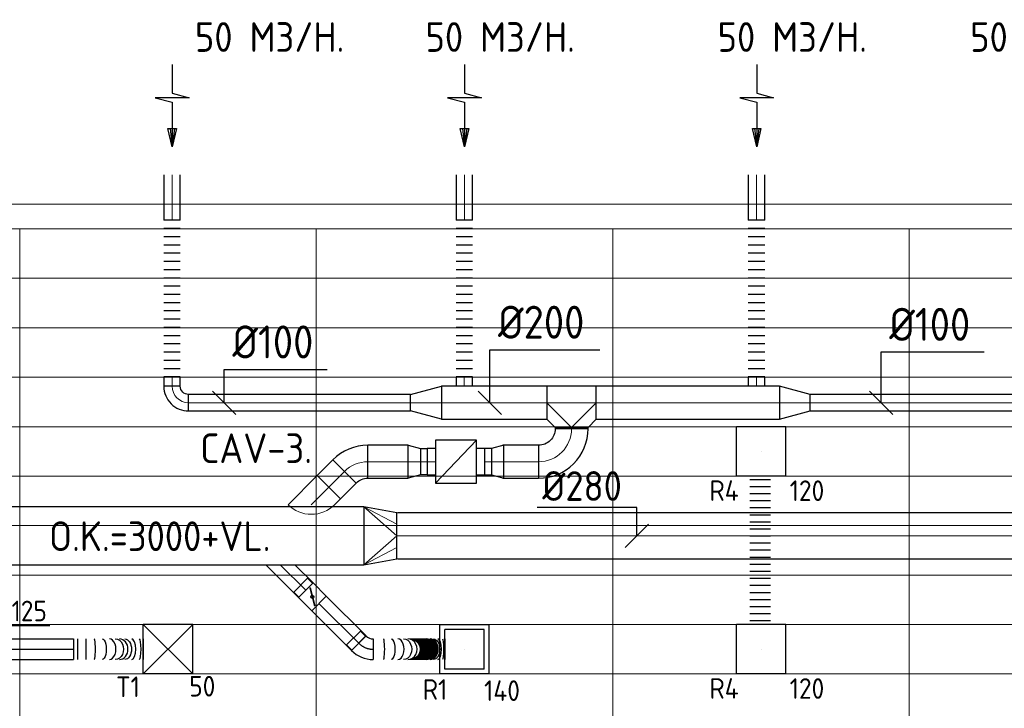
# Model space of a CAD drawing. Header units: millimetres. Extents: x -72412 to 16313, y -1015 to 52998.
# Tile 41 of 64: x -41324 to -35347, y 48821 to 52998. Entities that reach past the tile are written whole.
import ezdxf
from ezdxf.enums import TextEntityAlignment as Align

# ---------------------------------------------------------------- set-up
doc = ezdxf.new("R2010")
doc.units = ezdxf.units.MM
doc.header["$LTSCALE"] = 50
doc.linetypes.add('CENTER2', pattern=[28.575, 19.05, -3.175, 3.175, -3.175])
for name, color, linetype in [('4plfd', 254, 'Continuous'), ('WL570---_RETOUR', 100, 'Continuous'), ('WL570---_RETOUR_HL', 1, 'Continuous'), ('WL570---_RETOUR_RST', 3, 'Continuous'), ('WL570---_RETOUR_RST_HL', 1, 'Continuous'), ('WL570---_TOEVOER', 200, 'Continuous'), ('WL570---_TOEVOER_HL', 1, 'Continuous'), ('WL570---_TOEVOER_RST', 200, 'Continuous'), ('WL570---_TOEVOER_RST_HL', 1, 'Continuous'), ('WM570---_RETOUR', 2, 'Continuous'), ('WM570---_RETOUR_PR', 2, 'Continuous'), ('WM570---_RETOUR_RST_PR', 1, 'Continuous'), ('WM570---_TOEVOER', 2, 'Continuous'), ('WM570---_TOEVOER_PR', 2, 'Continuous'), ('WM570---_TOEVOER_RST_PR', 1, 'Continuous')]:
    doc.layers.add(name, color=color, linetype=linetype)
for name, color, linetype, lineweight in [('WL570---_BESTAAND-HARTLIJN', 161, 'Continuous', 0), ('WL570---_BESTAAND-RETOUR', 140, 'Continuous', 0), ('WL570---_BESTAAND-TOEVOER', 180, 'Continuous', 0)]:
    doc.layers.add(name, color=color, linetype=linetype, lineweight=lineweight)
doc.styles.add('BURO-025', font='ISO96.shx', dxfattribs={"height": 125})
doc.styles.add('ISO', font='ISO', dxfattribs={"height": 162})
doc.styles.add('MAATVOERING', font='ISO')

# ---------------------------------------------------------------- blocks, each defined once
blk = doc.blocks.new('Groep-44')
at = {"color": 8, "linetype": 'Continuous', "lineweight": 13}
for p, q in [((-73154.9, 49899.1), (-11882.7, 49899.1)), ((-73154.9, 49599.1), (-11882.7, 49599.1)), ((-73154.9, 49299.1), (-11882.7, 49299.1)), ((-73154.9, 48999.1), (-11882.7, 48999.1)), ((-73154.9, 48699.1), (-11882.7, 48699.1)), ((-73154.9, 48399.1), (-11882.7, 48399.1)), ((-73154.9, 48399.1), (-11882.7, 48399.1)), ((-73154.9, 48099.1), (-11882.7, 48099.1)), ((-73154.9, 47799.1), (-11882.7, 47799.1)), ((-73154.9, 47499.1), (-11882.7, 47499.1))]:
    blk.add_line(p, q, dxfattribs=at)
blk = doc.blocks.new('Groep-50')
at = {"color": 8, "linetype": 'Continuous', "lineweight": 13}
for p, q in [((-73304.9, 50349.1), (-4004.9, 50349.1)), ((-73154.9, 50199.1), (-4154.9, 50199.1)), ((-11854.9, 50199.1), (-65654.9, 50199.1)), ((-44054.9, 50199.1), (-44054.9, 42999.1)), ((-44054.9, 50199.1), (-44054.9, 42999.1)), ((-42254.9, 50199.1), (-42254.9, 42999.1)), ((-42254.9, 50199.1), (-42254.9, 42999.1)), ((-40454.9, 50199.1), (-40454.9, 42999.1)), ((-40454.9, 50199.1), (-40454.9, 42999.1)), ((-38654.9, 50199.1), (-38654.9, 42999.1)), ((-38654.9, 50199.1), (-38654.9, 42999.1))]:
    blk.add_line(p, q, dxfattribs=at)
at = {"color": 8}
blk.add_blockref('Groep-44', (0, 0), dxfattribs=at)
blk = doc.blocks.new('Block plafond 5e verd')
at = {"layer": '4plfd'}
blk.add_blockref('Groep-50', (73304.9, -19149.1), dxfattribs=at)
blk = doc.blocks.new('KARH')
for p, q in [((1, 0.5), (0, 0.5)), ((0, -0.5), (1, -0.5))]:
    blk.add_line(p, q)
at = {"invisible_edges": 15}
blk.add_3dface([(0, 0.5), (0, -0.5), (1, -0.5), (1, 0.5)], dxfattribs=at)
blk = doc.blocks.new('KARO')
for p, q in [((1, 0.5), (0, 0.5)), ((0, -0.5), (1, -0.5))]:
    blk.add_line(p, q)
at = {"invisible_edges": 15}
blk.add_3dface([(0, 0.5), (0, -0.5), (1, -0.5), (1, 0.5)], dxfattribs=at)
at = {"layer": 'WL570---_BESTAAND-HARTLIJN'}
blk.add_line((0, 0), (1, 0), dxfattribs=at)
blk = doc.blocks.new('VRO350250002802000H')
blk.add_lwpolyline([(0, 175), (0, -175), (200, -140), (200, 140)], close=True)
at = {"layer": 'WL570---_BESTAAND-RETOUR'}
for p, q in [((0, 175), (200, 70)), ((0, -175), (200, -70))]:
    blk.add_line(p, q, dxfattribs=at)
blk.add_lwpolyline([(0, -175), (0, -175), (200, 0), (0, 175)], dxfattribs=at)
blk = doc.blocks.new('OZA2500200045R')
blk.add_lwpolyline([(141.4, 0), (176.8, 35.4), (35.4, 176.8), (-141.4, 0)])
at = {"layer": 'WL570---_BESTAAND-HARTLIJN'}
blk.add_line((0, 0), (106.1, 106.1), dxfattribs=at)
at = {"layer": 'WL570---_BESTAAND-RETOUR'}
blk.add_arc((0, 141.4), 200, 225, 315, dxfattribs=at)
blk = doc.blocks.new('AFZPIJL')
for points in [[(0, -10), (0, -6.52), (-2.06, -5.97), (2.06, -5.97), (0, -5.41), (0, 0)], [(-0.26, -2.22), (0, 0)], [(0.26, -2.22), (0, 0)]]:
    blk.add_lwpolyline(points)
blk.add_lwpolyline([(0.52, -2.22), (-0.52, -2.22), (0, 0)], close=True)
blk = doc.blocks.new('OBO20000045H')
blk.add_lwpolyline([(100, -82.8, 0.198912), (12.1, 129.3), (-129.3, -12.1, -0.198912), (-100, -82.8)], format="xyb", close=True)
at = {"invisible_edges": 15}
for points in [[(-123.4, -18.6), (29.8, 110), (12.1, 129.3), (-129.3, -12.1)], [(-118.1, -25.5), (45.7, 89.2), (29.8, 110), (-123.4, -18.6)], [(-113.4, -32.8), (59.8, 67.2), (45.7, 89.2), (-118.1, -25.5)], [(-109.4, -40.6), (71.9, 43.9), (59.8, 67.2), (-113.4, -32.8)], [(-106, -48.6), (81.9, 19.8), (71.9, 43.9), (-109.4, -40.6)], [(-103.4, -57), (89.8, -5.2), (81.9, 19.8), (-106, -48.6)], [(-101.5, -65.5), (95.4, -30.7), (89.8, -5.2), (-103.4, -57)], [(-100.4, -74.1), (98.9, -56.7), (95.4, -30.7), (-101.5, -65.5)], [(-100, -82.8), (100, -82.8), (98.9, -56.7), (-100.4, -74.1)]]:
    blk.add_3dface(points, dxfattribs=at)
at = {"layer": 'WL570---_BESTAAND-HARTLIJN'}
blk.add_arc((-200, -82.8), 200, 0, 45, dxfattribs=at)
blk = doc.blocks.new('OBO10000090H')
blk.add_lwpolyline([(50, -100, 0.414214), (-100, 50), (-100, -50, -0.414214), (-50, -100)], format="xyb", close=True)
at = {"invisible_edges": 15}
for points in [[(-91.3, -50.8), (-74, 47.7), (-100, 50), (-100, -50)], [(-82.9, -53), (-48.7, 41), (-74, 47.7), (-91.3, -50.8)], [(-75, -56.7), (-25, 29.9), (-48.7, 41), (-82.9, -53)], [(-67.9, -61.7), (-3.6, 14.9), (-25, 29.9), (-75, -56.7)], [(-61.7, -67.9), (14.9, -3.6), (-3.6, 14.9), (-67.9, -61.7)], [(-56.7, -75), (29.9, -25), (14.9, -3.6), (-61.7, -67.9)], [(-53, -82.9), (41, -48.7), (29.9, -25), (-56.7, -75)], [(-50.8, -91.3), (47.7, -74), (41, -48.7), (-53, -82.9)], [(-50, -100), (50, -100), (47.7, -74), (-50.8, -91.3)]]:
    blk.add_3dface(points, dxfattribs=at)
at = {"layer": 'WL570---_BESTAAND-HARTLIJN'}
blk.add_arc((-100, -100), 100, 0, 90, dxfattribs=at)
blk = doc.blocks.new('MVLINE')
blk.add_line((35.4, -35.4), (-35.4, 35.4))
blk = doc.blocks.new('FLLINE100')
blk.add_line((0, -50), (0, 50))
blk = doc.blocks.new('OEX10000100000')
at = {"rotation": 90}
for p in [(0, -50), (0, -100), (0, -150), (0, -200), (0, -250), (0, -300), (0, -350), (0, -400), (0, -450), (0, -500), (0, -550), (0, -600), (0, -650), (0, -700), (0, -750), (0, -800), (0, -850), (0, -900), (0, -950), (0, -1000)]:
    blk.add_blockref('FLLINE100', p, dxfattribs=at)
blk = doc.blocks.new('OBO20000090H')
blk.add_lwpolyline([(100, -200, 0.414214), (-200, 100), (-200, -100, -0.414214), (-100, -200)], format="xyb", close=True)
at = {"invisible_edges": 15}
for points in [[(-182.6, -101.5), (-147.9, 95.4), (-200, 100), (-200, -100)], [(-165.8, -106), (-97.4, 81.9), (-147.9, 95.4), (-182.6, -101.5)], [(-150, -113.4), (-50, 59.8), (-97.4, 81.9), (-165.8, -106)], [(-135.7, -123.4), (-7.2, 29.8), (-50, 59.8), (-150, -113.4)], [(-123.4, -135.7), (29.8, -7.2), (-7.2, 29.8), (-135.7, -123.4)], [(-113.4, -150), (59.8, -50), (29.8, -7.2), (-123.4, -135.7)], [(-106, -165.8), (81.9, -97.4), (59.8, -50), (-113.4, -150)], [(-101.5, -182.6), (95.4, -147.9), (81.9, -97.4), (-106, -165.8)], [(-100, -200), (100, -200), (95.4, -147.9), (-101.5, -182.6)]]:
    blk.add_3dface(points, dxfattribs=at)
at = {"layer": 'WL570---_BESTAAND-HARTLIJN'}
blk.add_arc((-200, -200), 200, 0, 90, dxfattribs=at)
blk = doc.blocks.new('OTS20020020000H')
blk.add_lwpolyline([(-150, -100), (150, -100), (150, 100), (100, 150), (-100, 150), (-150, 100)], close=True)
at = {"layer": 'WL570---_BESTAAND-HARTLIJN'}
blk.add_line((-150, 0), (150, 0), dxfattribs=at)
at = {"layer": 'WL570---_BESTAAND-RETOUR'}
blk.add_lwpolyline([(-150, 0), (0, 150), (150, 0)], dxfattribs=at)
blk = doc.blocks.new('OSV2001600740G')
blk.add_lwpolyline([(0, -100), (74.6, -80), (74.6, 80), (0, 100)], close=True)
at = {"layer": 'WL570---_BESTAAND-HARTLIJN'}
blk.add_line((0, 0), (74.6, 0), dxfattribs=at)
blk = doc.blocks.new('OSV20010001860G')
blk.add_lwpolyline([(0, -100), (186.6, -50), (186.6, 50), (0, 100)], close=True)
at = {"layer": 'WL570---_BESTAAND-HARTLIJN'}
blk.add_line((0, 0), (186.6, 0), dxfattribs=at)
blk = doc.blocks.new('VBX1601600016025000')
blk.add_lwpolyline([(50, -130), (300, -130), (300, 130), (50, 130)], close=True)
for points in [[(50, 80), (0, 80), (0, -80), (50, -80)], [(300, -80), (350, -80), (350, 80), (300, 80)]]:
    blk.add_lwpolyline(points)
at = {"layer": 'WL570---_BESTAAND-HARTLIJN'}
blk.add_line((300, 0), (350, 0), dxfattribs=at)
at = {"layer": 'WL570---_BESTAAND-TOEVOER'}
blk.add_line((50, -130), (300, 130), dxfattribs=at)
blk = doc.blocks.new('*U277')
at = {"color": 0, "ltscale": 10}
for p, q in [((150, 150, -2500), (-150, 150, -2500)), ((-150, -150, -2500), (-150, 150, -2500)), ((150, -150, -2500), (-150, 150, -2500)), ((-150, -150, -2500), (150, 150, -2500)), ((150, -150, -2500), (150, 150, -2500)), ((150, -150, -2500), (-150, -150, -2500))]:
    blk.add_line(p, q, dxfattribs=at)
at = {"layer": 'WL570---_TOEVOER_RST_HL', "linetype": 'CENTER2'}
blk.add_circle((0, 0, -2500), 0.075, dxfattribs=at)
at = {"layer": 'WL570---_TOEVOER_RST', "color": 2, "style": 'BURO-025'}
for tag in ['MC', 'Q']:
    blk.add_attdef(tag, text='', height=125, dxfattribs=at).set_placement((0, 0), align=Align.MIDDLE)
at = {"layer": 'WM570---_TOEVOER_RST_PR', "color": 2, "style": 'BURO-025'}
blk.add_attdef('POSNR', text='', height=125, dxfattribs=at).set_placement((0, 0), align=Align.MIDDLE)
blk = doc.blocks.new('*U390')
at = {"color": 0, "ltscale": 10}
for p, q in [((0, 62.5, -2700), (642.9, 62.5, -2700)), ((642.9, 62.5, -2700), (642.9, -62.5, -2700)), ((0, -62.5, -2700), (642.9, -62.5, -2700))]:
    blk.add_line(p, q, dxfattribs=at)
at = {"layer": 'WL570---_TOEVOER_HL', "linetype": 'CENTER2'}
blk.add_line((0, 0, -2700), (642.9, 0, -2700), dxfattribs=at)
at = {"layer": 'WM570---_TOEVOER_PR', "color": 2, "style": 'BURO-025'}
blk.add_attdef('POSNR', text='', height=125, dxfattribs=at).set_placement((0, 0), align=Align.MIDDLE)
blk = doc.blocks.new('*U391')
at = {"color": 0, "ltscale": 10}
for p, q in [((0, 62.5, -2700), (0, -62.5, -2700)), ((24.6, 62.5, -2700), (24.6, -62.5, -2700)), ((73.8, 62.5, -2700), (73.8, -62.5, -2700)), ((422.8, 62.5, -2700), (422.8, -62.5, -2700))]:
    blk.add_line(p, q, dxfattribs=at)
for centre, major_axis, ratio, start_param, end_param in [((124, 0, -2700), (0, -62.5), 0.136413, 0, 3.141593), ((217.1, 0, -2700), (0, -62.5), 0.632953, 0, 3.141593), ((278.9, 0, -2700), (0, 62.5), 0.820382, 3.141593, 6.283185), ((352.8, 0, -2700), (0, 62.5), 0.399271, 3.141593, 6.283185)]:
    blk.add_ellipse(centre, major_axis=major_axis, ratio=ratio, start_param=start_param, end_param=end_param, dxfattribs=at)
at = {"color": 0, "ltscale": 10, "extrusion": (0, 0, -1)}
for centre, major_axis, ratio, start_param, end_param in [((173.3, 0, -2700), (0, 62.5), 0.399271, 0, 3.141593), ((252.2, 0, -2700), (0, 62.5), 0.820382, 0, 3.141593), ((311.8, 0, -2700), (0, -62.5), 0.632953, 3.141593, 6.283185), ((398.9, 0, -2700), (0, -62.5), 0.136413, 3.141593, 6.283185)]:
    blk.add_ellipse(centre, major_axis=major_axis, ratio=ratio, start_param=start_param, end_param=end_param, dxfattribs=at)
at = {"layer": 'WM570---_TOEVOER_PR', "color": 2, "style": 'BURO-025'}
blk.add_attdef('POSNR', text='', height=125, dxfattribs=at).set_placement((0, 0), align=Align.MIDDLE)
blk = doc.blocks.new('*U393')
at = {"layer": 'WM570---_TOEVOER', "color": 0, "ltscale": 10}
for p, q in [((0, 144.6), (380.4, 144.6)), ((0, -50), (0, 144.6)), ((50, -50), (-50, 50))]:
    blk.add_line(p, q, dxfattribs=at)
at = {"layer": 'WM570---_TOEVOER', "color": 0, "style": 'BURO-025'}
blk.add_text('%%c125', height=125, dxfattribs=at).set_placement((50, 169.6))
blk = doc.blocks.new('*U472')
at = {"color": 0, "ltscale": 10}
for p, q in [((149, 149, -150), (-149, 149, -150)), ((-149, -149, -150), (-149, 149, -150)), ((120, 120, -150), (-120, 120, -150)), ((-120, -120, -150), (-120, 120, -150)), ((120, -120, -150), (120, 120, -150)), ((149, -149, -150), (149, 149, -150)), ((149, -149, -150), (-149, -149, -150)), ((120, -120, -150), (-120, -120, -150))]:
    blk.add_line(p, q, dxfattribs=at)
at = {"layer": 'WL570---_RETOUR_RST_HL', "linetype": 'CENTER2'}
blk.add_circle((0, 0, -150), 0.075, dxfattribs=at)
at = {"layer": 'WL570---_RETOUR_RST', "color": 2, "style": 'BURO-025'}
for tag in ['MC', 'Q']:
    blk.add_attdef(tag, text='', height=125, dxfattribs=at).set_placement((0, 0), align=Align.MIDDLE)
at = {"layer": 'WM570---_RETOUR_RST_PR', "color": 2, "style": 'BURO-025'}
blk.add_attdef('POSNR', text='', height=125, dxfattribs=at).set_placement((0, 0), align=Align.MIDDLE)
blk = doc.blocks.new('*U514')
at = {"color": 0, "ltscale": 10}
for p, q in [((0, 62.5, -2700), (341.3, 62.5, -2700)), ((0, -62.5, -2700), (0, 62.5, -2700)), ((0, -62.5, -2700), (341.3, -62.5, -2700))]:
    blk.add_line(p, q, dxfattribs=at)
at = {"layer": 'WL570---_RETOUR_HL', "linetype": 'CENTER2'}
blk.add_line((0, 0, -2700), (341.3, 0, -2700), dxfattribs=at)
at = {"layer": 'WM570---_RETOUR_PR', "color": 2, "style": 'BURO-025'}
blk.add_attdef('POSNR', text='', height=125, dxfattribs=at).set_placement((0, 0), align=Align.MIDDLE)
blk = doc.blocks.new('*U515')
at = {"ltscale": 10}
for p, q in [((-56.4, 62.5, -2700), (56.4, 62.5, -2700)), ((-56.4, -62.5, -2700), (-56.4, 62.5, -2700)), ((56.4, 62.5, -2700), (56.4, -62.5, -2700)), ((-49.4, 27.3, -2700), (-48.4, 29.1, -2700)), ((48.4, -29.1, -2700), (-49.4, 27.3, -2700)), ((49.4, -27.3, -2700), (-48.4, 29.1, -2700)), ((56.4, 59.4, -2700), (100.7, 59.4, -2700)), ((100.7, 59.4, -2700), (100.7, -59.4, -2700)), ((48.4, -29.1, -2700), (49.4, -27.3, -2700)), ((56.4, -59.4, -2700), (100.7, -59.4, -2700)), ((-56.4, -62.5, -2700), (56.4, -62.5, -2700))]:
    blk.add_line(p, q, dxfattribs=at)
blk.add_circle((0, 0, -2700), 9.41, dxfattribs=at)
at = {"layer": 'WL570---_RETOUR', "color": 2, "style": 'BURO-025'}
blk.add_attdef('I', text='', height=125, dxfattribs=at).set_placement((0, 0), align=Align.MIDDLE)
at = {"layer": 'WM570---_RETOUR_PR', "color": 2, "style": 'BURO-025'}
blk.add_attdef('POSNR', text='', height=125, dxfattribs=at).set_placement((0, 0), align=Align.MIDDLE)
blk = doc.blocks.new('*U516')
at = {"color": 0, "ltscale": 10}
for p, q in [((-51.8, -62.5, -2700), (-51.8, 62.5, -2700)), ((80.8, 7.6, -2700), (-7.6, -80.8, -2700)), ((78.6, 5.4, -2700), (-5.4, -78.6, -2700)), ((78.6, 5.4, -2700), (109.9, -26, -2700)), ((109.9, -26, -2700), (26, -109.9, -2700)), ((-5.4, -78.6, -2700), (26, -109.9, -2700))]:
    blk.add_line(p, q, dxfattribs=at)
for radius in [187.6, 62.6]:
    blk.add_arc((-51.8, -125.1, -2700), radius, 45, 90, dxfattribs=at)
at = {"layer": 'WL570---_RETOUR_HL', "linetype": 'CENTER2'}
blk.add_arc((-51.8, -125.1, -2700), 125.1, 45, 90, dxfattribs=at)
at = {"layer": 'WM570---_RETOUR_PR', "color": 2, "style": 'BURO-025'}
blk.add_attdef('POSNR', text='', height=125, dxfattribs=at).set_placement((0, 0), align=Align.MIDDLE)
blk = doc.blocks.new('*U517')
at = {"color": 0, "ltscale": 10}
for p, q in [((0, 62.5, -2700), (0, -62.5, -2700)), ((433.6, 62.5, -2700), (433.6, -62.5, -2700))]:
    blk.add_line(p, q, dxfattribs=at)
for centre, major_axis, ratio, start_param, end_param in [((61.1, 0, -2700), (0, -62.5), 0.128052, 0, 3.141593), ((149.5, 0, -2700), (0, -62.5), 0.599477, 0, 3.141593), ((209.4, 0, -2700), (0, -62.5), 0.918659, 0, 3.141593), ((321.2, 0, -2700), (0, 62.5), 0.993659, 3.141593, 6.283185), ((344.9, 0, -2700), (0, 62.5), 0.784376, 3.141593, 6.283185), ((391.1, 0, -2700), (0, 62.5), 0.375893, 3.141593, 6.283185)]:
    blk.add_ellipse(centre, major_axis=major_axis, ratio=ratio, start_param=start_param, end_param=end_param, dxfattribs=at)
at = {"color": 0, "ltscale": 10, "extrusion": (0, 0, -1)}
for centre, major_axis, ratio, start_param, end_param in [((107.6, 0, -2700), (0, 62.5), 0.375893, 0, 3.141593), ((184.2, 0, -2700), (0, 62.5), 0.784376, 0, 3.141593), ((223.4, 0, -2700), (0, 62.5), 0.993659, 0, 3.141593), ((225.3, 0, -2700), (0, 62.5), 0.999098, 0, 3.141593), ((227.1, 0, -2700), (0, 62.5), 0.999098, 0, 3.141593), ((228.9, 0, -2700), (0, 62.5), 0.999098, 0, 3.141593), ((230.7, 0, -2700), (0, 62.5), 0.999098, 0, 3.141593), ((232.5, 0, -2700), (0, 62.5), 0.999098, 0, 3.141593), ((234.2, 0, -2700), (0, 62.5), 0.999098, 0, 3.141593), ((236, 0, -2700), (0, 62.5), 0.999098, 0, 3.141593), ((237.8, 0, -2700), (0, 62.5), 0.999098, 0, 3.141593), ((239.6, 0, -2700), (0, 62.5), 0.999098, 0, 3.141593), ((241.4, 0, -2700), (0, 62.5), 0.999098, 0, 3.141593), ((243.1, 0, -2700), (0, 62.5), 0.999098, 0, 3.141593), ((244.9, 0, -2700), (0, 62.5), 0.999098, 0, 3.141593), ((246.7, 0, -2700), (0, 62.5), 0.999098, 0, 3.141593), ((248.5, 0, -2700), (0, 62.5), 0.999098, 0, 3.141593), ((250.3, 0, -2700), (0, 62.5), 0.999098, 0, 3.141593), ((252.1, 0, -2700), (0, 62.5), 0.999098, 0, 3.141593), ((253.8, 0, -2700), (0, 62.5), 0.999098, 0, 3.141593), ((255.6, 0, -2700), (0, 62.5), 0.999098, 0, 3.141593), ((257.4, 0, -2700), (0, 62.5), 0.999098, 0, 3.141593), ((259.2, 0, -2700), (0, 62.5), 0.999098, 0, 3.141593), ((261, 0, -2700), (0, 62.5), 0.999098, 0, 3.141593), ((262.7, 0, -2700), (0, 62.5), 0.999098, 0, 3.141593), ((264.5, 0, -2700), (0, 62.5), 0.999098, 0, 3.141593), ((266.3, 0, -2700), (0, 62.5), 0.999098, 0, 3.141593), ((268.1, 0, -2700), (0, 62.5), 0.999098, 0, 3.141593), ((269.9, 0, -2700), (0, 62.5), 0.999098, 0, 3.141593), ((271.6, 0, -2700), (0, 62.5), 0.999098, 0, 3.141593), ((273.4, 0, -2700), (0, 62.5), 0.999098, 0, 3.141593), ((275.2, 0, -2700), (0, 62.5), 0.999098, 0, 3.141593), ((277, 0, -2700), (0, 62.5), 0.999098, 0, 3.141593), ((278.8, 0, -2700), (0, 62.5), 0.999098, 0, 3.141593), ((280.5, 0, -2700), (0, 62.5), 0.999098, 0, 3.141593), ((282.3, 0, -2700), (0, 62.5), 0.999098, 0, 3.141593), ((284.1, 0, -2700), (0, 62.5), 0.999098, 0, 3.141593), ((285.9, 0, -2700), (0, 62.5), 0.999098, 0, 3.141593), ((287.7, 0, -2700), (0, 62.5), 0.999098, 0, 3.141593), ((289.5, 0, -2700), (0, 62.5), 0.999098, 0, 3.141593), ((291.2, 0, -2700), (0, 62.5), 0.999098, 0, 3.141593), ((293, 0, -2700), (0, 62.5), 0.999098, 0, 3.141593), ((294.8, 0, -2700), (0, 62.5), 0.999098, 0, 3.141593), ((296.6, 0, -2700), (0, 62.5), 0.999098, 0, 3.141593), ((298.4, 0, -2700), (0, 62.5), 0.999098, 0, 3.141593), ((300.1, 0, -2700), (0, 62.5), 0.999098, 0, 3.141593), ((301.9, 0, -2700), (0, 62.5), 0.999098, 0, 3.141593), ((303.7, 0, -2700), (0, 62.5), 0.999098, 0, 3.141593), ((305.5, 0, -2700), (0, 62.5), 0.999098, 0, 3.141593), ((307.3, 0, -2700), (0, 62.5), 0.999098, 0, 3.141593), ((309, 0, -2700), (0, 62.5), 0.999098, 0, 3.141593), ((310.8, 0, -2700), (0, 62.5), 0.999098, 0, 3.141593), ((312.6, 0, -2700), (0, 62.5), 0.999098, 0, 3.141593), ((314.4, 0, -2700), (0, 62.5), 0.999098, 0, 3.141593), ((316.2, 0, -2700), (0, 62.5), 0.999098, 0, 3.141593), ((317.9, 0, -2700), (0, 62.5), 0.999098, 0, 3.141593), ((319.7, 0, -2700), (0, 62.5), 0.999098, 0, 3.141593), ((329.7, 0, -2700), (0, -62.5), 0.918659, 3.141593, 6.283185), ((365.8, 0, -2700), (0, -62.5), 0.599477, 3.141593, 6.283185), ((419.1, 0, -2700), (0, -62.5), 0.128052, 3.141593, 6.283185)]:
    blk.add_ellipse(centre, major_axis=major_axis, ratio=ratio, start_param=start_param, end_param=end_param, dxfattribs=at)
at = {"layer": 'WM570---_RETOUR_PR', "color": 2, "style": 'BURO-025'}
blk.add_attdef('POSNR', text='', height=125, dxfattribs=at).set_placement((0, 0), align=Align.MIDDLE)
blk = doc.blocks.new('*U518')
at = {"color": 0, "ltscale": 10}
for p, q in [((150, 150, -150), (-150, 150, -150)), ((-150, -150, -150), (-150, 150, -150)), ((150, -150, -150), (150, 150, -150)), ((150, -150, -150), (-150, -150, -150))]:
    blk.add_line(p, q, dxfattribs=at)
at = {"layer": 'WL570---_RETOUR_RST_HL', "linetype": 'CENTER2'}
blk.add_circle((0, 0, -150), 0.075, dxfattribs=at)
at = {"layer": 'WL570---_RETOUR_RST', "color": 2, "style": 'BURO-025'}
for tag in ['MC', 'Q']:
    blk.add_attdef(tag, text='', height=125, dxfattribs=at).set_placement((0, 0), align=Align.MIDDLE)
at = {"layer": 'WM570---_RETOUR_RST_PR', "color": 2, "style": 'BURO-025'}
blk.add_attdef('POSNR', text='', height=125, dxfattribs=at).set_placement((0, 0), align=Align.MIDDLE)
blk = doc.blocks.new('*U519')
at = {"color": 0, "ltscale": 10}
for p, q in [((0, 62.5), (0, -62.5)), ((21.4, 62.5), (21.4, -62.5)), ((64.3, 62.5), (64.3, -62.5)), ((107.1, 62.5), (107.1, -62.5)), ((150, 62.5), (150, -62.5)), ((192.9, 62.5), (192.9, -62.5)), ((235.7, 62.5), (235.7, -62.5)), ((278.6, 62.5), (278.6, -62.5)), ((321.4, 62.5), (321.4, -62.5)), ((364.3, 62.5), (364.3, -62.5)), ((407.1, 62.5), (407.1, -62.5)), ((450, 62.5), (450, -62.5)), ((492.9, 62.5), (492.9, -62.5)), ((535.7, 62.5), (535.7, -62.5)), ((578.6, 62.5), (578.6, -62.5)), ((621.4, 62.5), (621.4, -62.5)), ((664.3, 62.5), (664.3, -62.5)), ((707.1, 62.5), (707.1, -62.5)), ((750, 62.5), (750, -62.5)), ((792.9, 62.5), (792.9, -62.5)), ((835.7, 62.5), (835.7, -62.5)), ((878.6, 62.5), (878.6, -62.5)), ((900, 62.5), (900, -62.5))]:
    blk.add_line(p, q, dxfattribs=at)
at = {"layer": 'WM570---_RETOUR_PR', "color": 2, "style": 'BURO-025'}
blk.add_attdef('POSNR', text='', height=125, dxfattribs=at).set_placement((0, 0), align=Align.MIDDLE)

msp = doc.modelspace()

# ---------------------------------------------------------------- linework, layer by layer
at = {"layer": 'WL570---_RETOUR'}
for p, q in [((-39631, 49492.7), (-39830.4, 49692.1)), ((-39542.7, 49581.1), (-39653.6, 49692.1))]:
    msp.add_line(p, q, dxfattribs=at)
at = {"layer": 'WL570---_RETOUR_HL', "linetype": 'CENTER2'}
msp.add_line((-39586.9, 49536.9), (-39742, 49692.1), dxfattribs=at)
at = {"layer": 'WM570---_RETOUR'}
for points in [[(-38470.4, 50674.5), (-38470.4, 50996.3), (-37801.4, 50996.3)], [(-36095.3, 50674.5), (-36095.3, 50983.2), (-35469.1, 50983.2)], [(-40082.6, 50674.5), (-40082.6, 50876.6), (-39456.4, 50876.6)], [(-37577.9, 49867.1), (-37577.9, 50039.4), (-38183.2, 50039.4)]]:
    msp.add_lwpolyline(points, dxfattribs=at)

# ---------------------------------------------------------------- block references
at = {"layer": 'WL570---_BESTAAND-RETOUR', "xscale": 8.033562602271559, "yscale": 200, "zscale": 200, "rotation": 90.00000000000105}
msp.add_blockref('KARO', (-37973.7, 50516.5), dxfattribs=at)
at = {"layer": 'WL570---_RETOUR'}
for name, p, xscale, yscale, zscale, rotation in [('AFZPIJL', (-40397.5, 52226.5), 50, 50, 50, 180.000000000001), ('AFZPIJL', (-38623.1, 52226.5), 50, 50, 50, 180.000000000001), ('AFZPIJL', (-36850.1, 52226.5), 50, 50, 50, 180.000000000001), ('KARO', (-40398.7, 51781.7), 275.9456809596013, 100, 100, 90.00000000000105), ('KARO', (-38624.3, 51781.7), 275.9456809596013, 100, 100, 90.00000000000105), ('KARO', (-36851.3, 51781.7), 275.9456809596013, 100, 100, 90.00000000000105), ('KARO', (-40398.7, 50831.1), 55.98824614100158, 100, 100, 270.000000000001), ('KARO', (-38625, 50831.1), 56.74591008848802, 100, 100, 270.000000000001), ('KARO', (-36851.3, 50831.1), 56.29579252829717, 100, 100, 270.000000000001), ('KARO', (-36712.3, 50674.5), 1112.375284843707, 200, 200, 180.000000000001), ('KARO', (-38950.6, 50674.5), 1348.069124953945, 100, 100, 180.000000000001), ('KARO', (-35177.6, 50674.5), 1348.069124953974, 100, 100, 180.000000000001), ('KARO', (-38890.7, 50316.5), -41.65426006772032, 160, 160, 180), ('KARO', (-38460.2, 50316.5), 41.65426006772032, 160, 160, 180.000000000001), ('KARO', (-39447.4, 50162.2), 135.413530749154, 200, 200, 45.00000000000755)]:
    msp.add_blockref(name, p, dxfattribs=dict(at, xscale=xscale, yscale=yscale, zscale=zscale, rotation=rotation))
for name, p in [('OEX10000100000', (-40398.7, 51831.1)), ('OEX10000100000', (-38624.3, 51831.1)), ('OEX10000100000', (-36851.3, 51831.1)), ('OSV20010001860G', (-36712.3, 50674.5)), ('OZA2500200045R', (-39553.5, 50056.1)), ('VRO350250002802000H', (-39235.4, 49867.1)), ('*U517', (-39177.3, 49179.1, 2700))]:
    msp.add_blockref(name, p, dxfattribs=at)
for name, p, rotation in [('OBO10000090H', (-40398.7, 50674.5), 180.000000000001), ('OTS20020020000H', (-37973.7, 50674.5), 180.000000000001), ('OBO20000090H', (-37973.7, 50316.5), 270.000000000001), ('VBX1601600016025000', (-38500.5, 50316.5), 179.9999999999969), ('OBO20000045H', (-39293.1, 50316.5), 90.00000000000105), ('OSV2001600740G', (-38385.6, 50316.5), 180.000000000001), ('*U519', (-36829.5, 50229.1), 270), ('*U515', (-39546.9, 49497, 2700), 135), ('*U514', (-39265.7, 49215.7, 2700), 135), ('*U516', (-39229.1, 49179.1, 2700), 180)]:
    msp.add_blockref(name, p, dxfattribs=dict(at, rotation=rotation))
at = {"layer": 'WL570---_RETOUR', "xscale": -1}
msp.add_blockref('OSV20010001860G', (-38764, 50674.5), dxfattribs=at)
at = {"layer": 'WL570---_RETOUR'}
for name, p, xscale, yscale, zscale in [('KARO', (-38764, 50674.5), 641.8618589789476, 200, 200), ('KARO', (-39210.2, 50316.5), 244.8684705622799, 200, 200), ('KARO', (-38390, 50316.5), 216.2812768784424, 200, 200), ('KARH', (-45328.1, 49867.1), 6092.717157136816, 350, 250), ('KARO', (-39031.2, 49867.1), 6976.346296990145, 280, 280)]:
    msp.add_blockref(name, p, dxfattribs=dict(at, xscale=xscale, yscale=yscale, zscale=zscale))
ref = msp.add_blockref('*U518', (-36823.6, 50379.1, 150), dxfattribs=at)
ref.add_attrib('POSNR', 'R4', dxfattribs={"layer": 'WM570---_RETOUR_RST_PR', "color": 2, "height": 125, "style": 'BURO-025'}).set_placement((-37048.2, 50141.7), align=Align.MIDDLE)
ref.add_attrib('Q', '120', dxfattribs={"layer": 'WL570---_RETOUR_RST', "color": 2, "height": 125, "style": 'BURO-025'}).set_placement((-36544.9, 50140.8), align=Align.MIDDLE)
at = {"layer": 'WL570---_RETOUR', "xscale": -1, "rotation": 180}
msp.add_blockref('OSV2001600740G', (-38965.4, 50316.5), dxfattribs=at)
at = {"layer": 'WL570---_RETOUR'}
ref = msp.add_blockref('*U472', (-38623.6, 49179.1, 150), dxfattribs=at)
ref.add_attrib('Q', '140', dxfattribs={"layer": 'WL570---_RETOUR_RST', "color": 2, "height": 125, "style": 'BURO-025'}).set_placement((-38396, 48928), align=Align.MIDDLE)
ref.add_attrib('MC', 'R1', dxfattribs={"layer": 'WL570---_RETOUR_RST', "color": 2, "height": 125, "style": 'BURO-025'}).set_placement((-38802.5, 48935.1), align=Align.MIDDLE)
ref = msp.add_blockref('*U518', (-36823.6, 49179.1, 150), dxfattribs=at)
ref.add_attrib('POSNR', 'R4', dxfattribs={"layer": 'WM570---_RETOUR_RST_PR', "color": 2, "height": 125, "style": 'BURO-025'}).set_placement((-37048.2, 48941.7), align=Align.MIDDLE)
ref.add_attrib('Q', '120', dxfattribs={"layer": 'WL570---_RETOUR_RST', "color": 2, "height": 125, "style": 'BURO-025'}).set_placement((-36544.9, 48940.8), align=Align.MIDDLE)
at = {"layer": 'WL570---_TOEVOER'}
for name, p in [('Block plafond 5e verd', (-70573.6, 20679.1)), ('*U390', (-41639.3, 49179.1, 2700)), ('*U391', (-40996.4, 49179.1, 2700))]:
    msp.add_blockref(name, p, dxfattribs=at)
ref = msp.add_blockref('*U277', (-40423.6, 49179.1, 2500), dxfattribs=at)
ref.add_attrib('Q', '50', (-40294.7, 48892.2), dxfattribs={"layer": 'WL570---_TOEVOER_RST', "color": 2, "height": 125, "style": 'BURO-025'})
ref.add_attrib('MC', 'T1', (-40739, 48889), dxfattribs={"layer": 'WL570---_TOEVOER_RST', "color": 2, "height": 125, "style": 'BURO-025'})
at = {"layer": 'WM570---_RETOUR', "yscale": 2, "zscale": 2}
for p, xscale in [((-40082.6, 50674.5), 2), ((-38470.4, 50674.5), 2), ((-36095.3, 50674.5), 2), ((-37577.9, 49867.1), -2)]:
    msp.add_blockref('MVLINE', p, dxfattribs=dict(at, xscale=xscale))
at = {"layer": 'WM570---_TOEVOER'}
msp.add_blockref('*U393', (-41520.3, 49179.1, 2700), dxfattribs=at)

# ---------------------------------------------------------------- texts
at = {"layer": 'WM570---_RETOUR'}
for s, height, style, p in [('50 M3/H.', 180, 'MAATVOERING', (-40259.9, 52803)), ('50 M3/H.', 180, 'MAATVOERING', (-38860.4, 52803)), ('50 M3/H.', 180, 'MAATVOERING', (-37087.4, 52803)), ('50 M3/H.', 180, 'MAATVOERING', (-35554.4, 52803)), ('%%c200', 200, 'MAATVOERING', (-38420.4, 51063)), ('%%c100', 200, 'MAATVOERING', (-36045.3, 51049.8)), ('%%c100', 200, 'MAATVOERING', (-40032.6, 50943.3)), ('CAV-3.', 180, 'MAATVOERING', (-40227.8, 50308.5)), ('%%c280', 180, 'MAATVOERING', (-38151.6, 50079.1)), ('O.K.=3000+VL.', 180, 'ISO', (-41144.9, 49774.7))]:
    msp.add_text(s, height=height, dxfattribs=dict(at, style=style)).set_placement(p)

doc.saveas('drawing.dxf')
